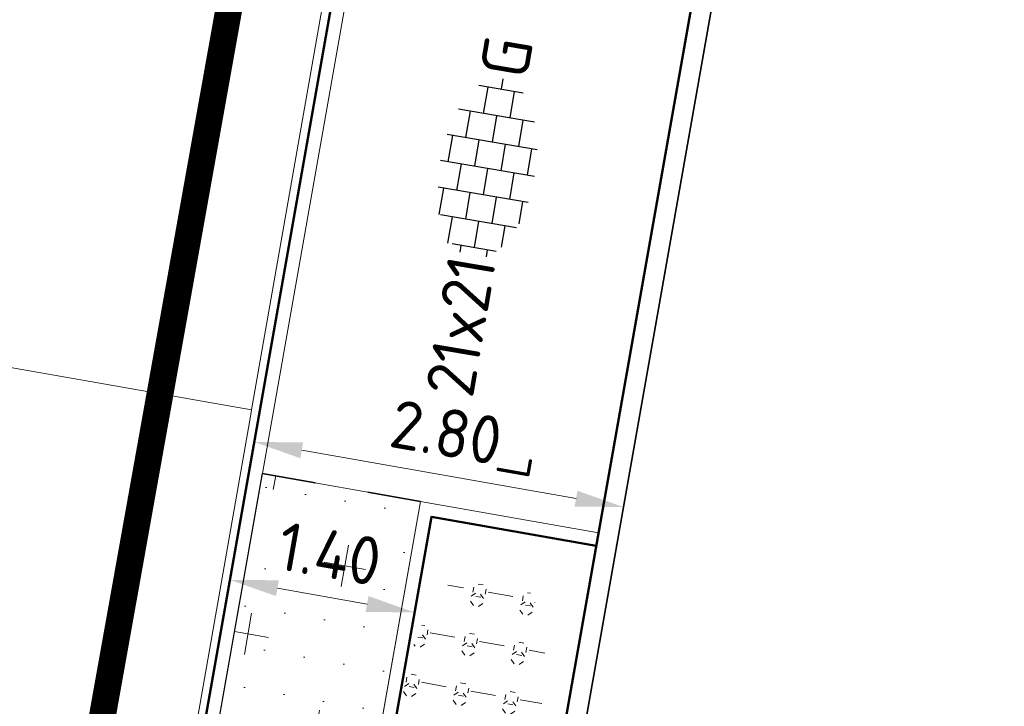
# Model space of a CAD drawing. Header units: metres. Extents: x 2514 to 227642, y 1683 to 852646.
# Tile 161 of 256: x 113814 to 113821, y 426293 to 426298. Entities that reach past the tile are written whole.
import ezdxf
from ezdxf.enums import TextEntityAlignment as Align
from ezdxf.lldxf.tags import DXFTag

# ---------------------------------------------------------------- set-up
doc = ezdxf.new("R2010")
doc.units = ezdxf.units.M
doc.linetypes.add('XX-CENTER', pattern=[8, 5, -1, 1, -1])
doc.linetypes.add('ZZ-HIDDEN-SO', pattern=[4, 2, -2])
doc.layers.get('Defpoints').update_dxf_attribs({"color": 244, "lineweight": 35})
for name, color, linetype, lineweight in [('B-WE-KG-GRENS_PERCEEL-GV', 252, 'KG-PERCEEL', 18), ('N-WE-GR-BOMENZAND-A-200', 32, 'Continuous', 18), ('N-WE-GR-BOMENZAND-G', 30, 'Continuous', 35), ('N-WE-GR-HEESTER-S', 94, 'Continuous', 13), ('N-WE-KG-WERKGRENS-G', 7, 'XX-CENTER', 35), ('N-WE-VH-KANTOPSLUITING_ACHTERKANTBAND-G', 1, 'Continuous', 50), ('N-WE-VH-KANTOPSLUITING_OPSLUITBAND_100X200-G', 1, 'Continuous', 18), ('N-WE-VH-KANTOPSLUITING_OPSLUITBAND_150X250-G', 1, 'Continuous', 35), ('N-WE-VH-M', 7, 'Continuous', 18), ('N-WE-VH-MATERIAALGRENS-G', 7, 'ZZ-HIDDEN-SO', 35), ('N-WE-VH-VERHARDING_TEGEL-S', 1, 'Continuous', 25)]:
    doc.layers.add(name, color=color, linetype=linetype, lineweight=lineweight)
doc.styles.add('NLCS-ISO', font='NLCS-ISO.ttf', dxfattribs={"height": 1.8})
doc.styles.add('NLCS-ISO-M200-T18', font='NLCS-ISO.ttf', dxfattribs={"height": 0.36})
doc.styles.get("Standard").update_dxf_attribs({"font": 'romans'})
tags = doc.linetypes.add('KG-PERCEEL', pattern='A,5.5,-2,["P",Standard,S=1.8,R=0,X=-0.5,Y=-0.9],-2,5.5,-2,[5,NLCS.SHX,S=0.75,R=0,X=0,Y=0],-2', length=19).pattern_tags.tags
tags[6] = DXFTag(74, 10)
doc.dimstyles.new('NLCS-M200-T18-PIJL_L2_H2', dxfattribs={"dimscale": 0.2, "dimtxt": 2.5, "dimasz": 1.8, "dimexe": 2, "dimexo": 2, "dimgap": 0.7, "dimtad": 1, "dimzin": 0, "dimdsep": 46, "dimtxsty": 'NLCS-ISO-M200-T18', "dimcen": 0, "dimdle": 2, "dimclrd": 256, "dimclre": 256, "dimclrt": 1, "dimazin": 0, "dimtfac": 1, "dimtdec": 3, "dimtofl": 0, "dimtmove": 0, "dimatfit": 3, "dimfxl": 2, "dimfxlon": 1, "dimtfillclr": 256, "dimtolj": 1, "dimtzin": 0, "dimlwd": -1, "dimlwe": -1, "dimarcsym": 0})

# ---------------------------------------------------------------- blocks, each defined once
blk = doc.blocks.new('SVH-TEGEL_200X200_HALFST_KL-SO')
for p, q in [((-1.000000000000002, 1.5), (-2.000000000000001, 1.5)), ((-1, -1.70458307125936), (-1, 1.70458307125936)), ((-3.05311331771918e-16, -1.78372119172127), (-1.387778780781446e-16, 1.78372119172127)), ((0.9999999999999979, 1.5), (-1.054711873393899e-15, 1.5)), ((0.9999999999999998, -1.704583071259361), (0.9999999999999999, 1.70458307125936)), ((-2, -1.441329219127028), (-2, 1.441329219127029)), ((2, -1.441329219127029), (2, 1.441329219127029)), ((-2.000000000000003, 1), (-3.000000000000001, 1.000000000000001)), ((-3.000000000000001, -0.8349495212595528), (-3.000000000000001, 0.8349495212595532)), ((-2.164934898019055e-15, 1), (-1.000000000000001, 1.000000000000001)), ((1.999999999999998, 0.9999999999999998), (0.999999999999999, 1)), ((3, -0.8349495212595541), (3, 0.8349495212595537)), ((-3.000000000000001, 0.5000000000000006), (-3.25879357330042, 0.5000000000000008)), ((-1.000000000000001, 0.5000000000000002), (-2.000000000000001, 0.5000000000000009)), ((0.999999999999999, 0.4999999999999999), (-1.054711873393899e-15, 0.5000000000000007)), ((2.999999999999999, 0.4999999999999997), (1.999999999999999, 0.5000000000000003)), ((-2, 2.447365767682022e-16), (-3, 9.110996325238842e-16)), ((5.551115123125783e-17, -1.927830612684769e-19), (-1, 6.661702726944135e-16)), ((2, -2.451221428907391e-16), (1, 4.212409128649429e-16)), ((3.39489953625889, -8.683490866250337e-17), (3, 1.763115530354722e-16)), ((-3.000000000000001, -0.4999999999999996), (-3.258793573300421, -0.4999999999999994)), ((-1.000000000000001, -0.4999999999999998), (-2, -0.4999999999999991)), ((0.999999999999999, -0.5000000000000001), (5.551115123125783e-17, -0.4999999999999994)), ((2.999999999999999, -0.5000000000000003), (2, -0.4999999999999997)), ((-2.000000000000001, -0.9999999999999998), (-2.811212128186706, -0.9999999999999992)), ((-1.054711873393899e-15, -1), (-1, -0.9999999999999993)), ((1.999999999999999, -1), (1, -0.9999999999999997)), ((-1, -1.500000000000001), (-1.837083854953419, -1.5)), ((1, -1.500000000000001), (5.551115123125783e-17, -1.5))]:
    blk.add_line(p, q)
at = {"style": 'NLCS-ISO'}
blk.add_attdef('FORMAAT', text='', height=1.8, dxfattribs=at).set_placement((-3.358793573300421, 1.771663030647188e-16), align=Align.MIDDLE_RIGHT)
blk.add_attdef('KLEUR', text='', height=1.8, dxfattribs=at).set_placement((3.49489953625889, -8.683490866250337e-17), align=Align.MIDDLE_LEFT)
at = {"style": 'NLCS-ISO', "flags": 1}
blk.add_attdef('FUNCTIE', text='', height=1.8, dxfattribs=at).set_placement((0.1159930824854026, -3.584775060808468), align=Align.MIDDLE_CENTER)
blk = doc.blocks.new('SGR-HEESTERS-SO')
at = {"ltscale": 0.1}
h = blk.add_hatch(dxfattribs=at)
h.set_pattern_fill('GR-HEESTERS', color=256, scale=0.1, style=0, pattern_type=2)
h.set_pattern_definition([(0, (-2.018678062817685, -1.134114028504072), (0, 0.75), [0.07663900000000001, -0.6733610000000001]), (45, (-1.942038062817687, -1.134114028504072), (4.440892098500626e-17, 0.7499998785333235), [0.078192, -0.9824680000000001]), (90, (-1.886748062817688, -1.078824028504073), (-0.75, 4.592425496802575e-17), [0.07663900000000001, -0.6733610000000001]), (135, (-1.886748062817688, -1.002184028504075), (-0.7499998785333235, 4.440892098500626e-17), [0.078192, -0.9824680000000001]), (180, (-1.942038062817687, -0.9468940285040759), (-9.184850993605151e-17, -0.75), [0.07663900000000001, -0.6733610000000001]), (225, (-2.018678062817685, -0.9468940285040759), (-1.332267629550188e-16, -0.7499998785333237), [0.078192, -0.9824680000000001]), (270, (-2.073968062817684, -1.002184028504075), (0.75, -1.377727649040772e-16), [0.07663900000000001, -0.6733610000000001]), (315, (-2.073968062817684, -1.078824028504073), (0.7499998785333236, -1.776356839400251e-16), [0.078192, -0.9824680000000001]), (90, (-1.980358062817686, -1.227004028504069), (-0.75, 4.592425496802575e-17), [0.3744400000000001, -0.37546])])
edge = h.paths.add_edge_path()
edge.add_ellipse((0, 0), major_axis=(1.980358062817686, 0), ratio=0.5254120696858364, start_angle=0, end_angle=360, ccw=False)
at = {"ltscale": 0.1, "style": 'NLCS-ISO'}
blk.add_attdef('TYPE', text='', height=0.5, dxfattribs=at).set_placement((3.470943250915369, -0.01606055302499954), align=Align.MIDDLE_CENTER)
blk = doc.blocks.new('*D323')
at = {"layer": 'Defpoints', "color": 0, "ltscale": 0.2, "transparency": 16777216}
for p in [(113815.3794641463, 426294.5506358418), (113816.7581628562, 426294.307346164), (113815.2536585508, 426293.8377078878)]:
    blk.add_point(p, dxfattribs=at)
at = {"layer": 'N-WE-VH-M', "ltscale": 0.2, "transparency": 16777216}
for p, q in [((113815.3099528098, 426294.1567219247), (113815.1841472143, 426293.4437939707)), ((113816.6886515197, 426293.9134322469), (113816.5628459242, 426293.200504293)), ((113816.2778347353, 426293.6569784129), (113815.6081810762, 426293.775147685))]:
    blk.add_line(p, q, dxfattribs=at)
for points in [[(113815.6186077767, 426293.8342347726), (113815.5977543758, 426293.7160605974), (113815.2536585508, 426293.8377078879)], [(113816.2882614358, 426293.7160655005), (113816.2674080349, 426293.5978913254), (113816.6323572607, 426293.5944182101)]]:
    blk.add_solid(points, dxfattribs=at)
at = {"layer": 'N-WE-VH-M', "ltscale": 0.2, "transparency": 16777216, "insert": (113815.998616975, 426294.0311941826), "char_height": 0.36, "attachment_point": 5, "rotation": 349.9924270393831, "style": 'NLCS-ISO-M200-T18'}
blk.add_mtext('\\A1;1.40', dxfattribs=at)
blk = doc.blocks.new('*D324')
at = {"layer": 'Defpoints', "color": 0, "ltscale": 0.2, "transparency": 16777216}
for p in [(113815.435375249, 426294.867714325), (113815.3968360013, 426294.6490804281), (113818.1543232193, 426294.1630099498)]:
    blk.add_point(p, dxfattribs=at)
at = {"layer": 'N-WE-VH-M', "ltscale": 0.2, "transparency": 16777216}
for p, q in [((113815.435375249, 426294.8677143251), (113815.5048138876, 426295.2616410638)), ((113817.8383284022, 426294.4441386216), (113815.7899093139, 426294.8052195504)), ((113818.192862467, 426294.3816438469), (113818.2623011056, 426294.7755705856))]:
    blk.add_line(p, q, dxfattribs=at)
for points in [[(113815.8003251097, 426294.8643085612), (113815.7794935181, 426294.7461305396), (113815.435375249, 426294.8677143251)], [(113817.848744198, 426294.5032276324), (113817.8279126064, 426294.3850496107), (113818.192862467, 426294.3816438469)]]:
    blk.add_solid(points, dxfattribs=at)
at = {"layer": 'N-WE-VH-M', "ltscale": 0.2, "transparency": 16777216, "insert": (113816.8696697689, 426294.9398204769), "char_height": 0.36, "attachment_point": 5, "rotation": 350.00300096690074, "style": 'NLCS-ISO-M200-T18'}
blk.add_mtext('\\A1;2.80', dxfattribs=at)

msp = doc.modelspace()

# ---------------------------------------------------------------- hatches: boundary and pattern name
at = {"layer": 'N-WE-GR-BOMENZAND-A-200', "lineweight": 5, "ltscale": 0.2}
h = msp.add_hatch(dxfattribs=at)
h.set_pattern_fill('AGR-BOMENZAND-SO', color=252, scale=0.2, pattern_type=2)
h.set_pattern_definition([(350.0500476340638, (0, 0), (0.1503322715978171, 0.2782089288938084), [0, -0.3]), (350.0500476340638, (0, 0), (0.7235918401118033, 0.5076069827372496), [0.3125, -0.9375]), (80.05004763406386, (0.1269017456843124, -0.1808979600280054), (-0.5076069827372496, 0.7235918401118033), [0.3124999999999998, -0.9374999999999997])])
h.paths.add_polyline_path([(113815.2765229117, 426286.486483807), (113814.0947811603, 426286.6950178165), (113815.4953144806, 426294.631702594), (113816.677056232, 426294.4231685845)])

# ---------------------------------------------------------------- linework, layer by layer
at = {"layer": 'B-WE-KG-GRENS_PERCEEL-GV', "ltscale": 0.2}
msp.add_lwpolyline([(113815.4150000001, 426295.1080000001), (113817.5330000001, 426307.1730000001), (113795.4660000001, 426311.0150000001), (113793.4140000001, 426299.2300000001), (113803.6550000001, 426297.4470000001), (113803.6090000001, 426297.1810000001)], close=True, dxfattribs=at)
msp.add_lwpolyline([(113801.6000000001, 426285.6070000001), (113801.5780000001, 426285.4790000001), (113807.4000000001, 426284.4650000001), (113807.3760000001, 426284.3270000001), (113813.3380000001, 426283.2800000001), (113813.3650000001, 426283.4360000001), (113815.4090000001, 426295.0740000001), (113815.4150000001, 426295.1080000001)], dxfattribs=at)
at = {"layer": 'N-WE-GR-BOMENZAND-G', "lineweight": 5, "ltscale": 0.2, "flags": 128}
msp.add_lwpolyline([(113815.2765229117, 426286.486483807), (113814.0947811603, 426286.6950178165), (113815.4953144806, 426294.631702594), (113816.677056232, 426294.4231685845)], close=True, dxfattribs=at)
at = {"layer": 'N-WE-KG-WERKGRENS-G', "ltscale": 0.5, "const_width": 0.2, "flags": 128}
msp.add_lwpolyline([(113796.5600099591, 426314.1185901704), (113817.4283709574, 426310.308404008), (113808.5437651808, 426260.6199579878), (113786.0695404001, 426264.6384903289), (113790.1358045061, 426286.8001435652), (113791.9153390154, 426286.4736310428)], close=True, dxfattribs=at)
at = {"layer": 'N-WE-VH-KANTOPSLUITING_ACHTERKANTBAND-G', "ltscale": 0.2}
msp.add_lwpolyline([(113786.4570166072, 426271.0399890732), (113789.3843718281, 426287.7371354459), (113791.3252512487, 426287.396859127), (113796.1278924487, 426314.7903242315), (113818.2632326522, 426310.8926687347), (113809.2127506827, 426259.6044762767)], dxfattribs=at)
msp.add_lwpolyline([(113817.134041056, 426289.2443396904), (113819.3932421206, 426302.0470102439), (113820.8113879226, 426308.0993217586, 0.4306726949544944), (113818.5307772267, 426311.5563276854, 0.4306726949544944)], format="xyb", dxfattribs=at)
at = {"layer": 'N-WE-VH-KANTOPSLUITING_ACHTERKANTBAND-G', "ltscale": 0.2, "flags": 128}
msp.add_lwpolyline([(113817.9892186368, 426294.0905470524), (113816.7581628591, 426294.30734617), (113815.3923820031, 426286.5676001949), (113816.6233977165, 426286.3505740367)], dxfattribs=at)
at = {"layer": 'N-WE-VH-KANTOPSLUITING_OPSLUITBAND_100X200-G'}
msp.add_line((113816.677056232, 426294.4231685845), (113815.2765229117, 426286.486483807), dxfattribs=at)
at = {"layer": 'N-WE-VH-KANTOPSLUITING_OPSLUITBAND_100X200-G', "ltscale": 0.2}
msp.add_lwpolyline([(113786.3585316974, 426271.0573305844), (113789.3031428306, 426287.8529018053), (113791.2440222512, 426287.5126254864), (113796.0466762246, 426314.906163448), (113818.3790953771, 426310.973805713), (113809.2938705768, 426259.4887290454)], dxfattribs=at)
at = {"layer": 'N-WE-VH-KANTOPSLUITING_OPSLUITBAND_100X200-G', "ltscale": 0.2, "flags": 128}
msp.add_lwpolyline([(113816.677056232, 426294.4231685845), (113818.0065964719, 426294.1890255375)], dxfattribs=at)
at = {"layer": 'N-WE-VH-KANTOPSLUITING_OPSLUITBAND_150X250-G', "ltscale": 0.2, "flags": 128}
msp.add_lwpolyline([(113817.2817587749, 426289.2182729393), (113819.5402363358, 426302.0168434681), (113820.9574323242, 426308.0651014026, 0.4306726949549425), (113818.5567894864, 426311.7040550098)], format="xyb", dxfattribs=at)
at = {"layer": 'N-WE-VH-MATERIAALGRENS-G', "ltscale": 0.2, "flags": 128}
msp.add_lwpolyline([(113816.677056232, 426294.4231685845), (113815.4953144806, 426294.631702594)], dxfattribs=at)

# ---------------------------------------------------------------- block references
at = {"layer": 'N-WE-GR-HEESTER-S', "xscale": 0.5, "yscale": 0.5, "zscale": 0.5, "rotation": 80.01356215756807}
msp.add_blockref('SGR-HEESTERS-SO', (113817.0676585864, 426292.9828125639), dxfattribs=at).add_auto_attribs({'TYPE': 'L'})
at = {"layer": 'N-WE-VH-VERHARDING_TEGEL-S', "xscale": 0.2000000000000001, "yscale": 0.2000000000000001, "zscale": 0.2000000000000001, "rotation": 80.34683272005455}
msp.add_blockref('SVH-TEGEL_200X200_HALFST_KL-SO', (113817.1774688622, 426296.9108822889), dxfattribs=at).add_auto_attribs({'FORMAAT': '21x21', 'KLEUR': 'G'})

# ---------------------------------------------------------------- dimensions: what is measured, and where the dimension line sits
at = {"layer": 'N-WE-VH-M', "ltscale": 0.2}
for p1, p2, distance, picture, middle in [((113818.1543232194, 426294.16300995), (113815.3968360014, 426294.6490804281), -0.22200462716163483, '*D324', (113816.8696697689, 426294.9398204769)), ((113816.7581628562, 426294.307346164), (113815.3794641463, 426294.5506358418), 0.723942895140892, '*D323', (113815.998616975, 426294.0311941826))]:
    dim = msp.add_aligned_dim(p1=p1, p2=p2, distance=distance, dimstyle='NLCS-M200-T18-PIJL_L2_H2', override={"dimclrt": 256}, dxfattribs=at)
    dim.commit()
    dim.dimension.update_dxf_attribs({"geometry": picture, "text_midpoint": middle})

doc.saveas('drawing.dxf')
